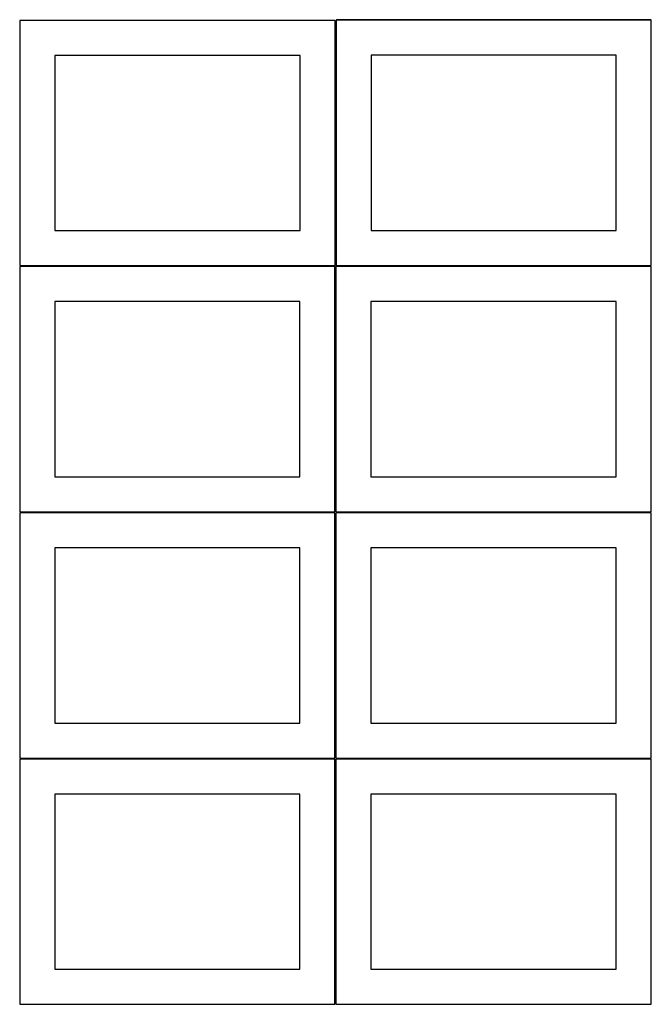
# Model space of a CAD drawing. Header units: millimetres. Extents: x 7 to 1493, y 7 to 2993.
# Tile 1 of 15: x 7 to 908, y 7 to 1412. Entities that reach past the tile are written whole.
import ezdxf

# ---------------------------------------------------------------- set-up
doc = ezdxf.new("R2010")
doc.units = ezdxf.units.MM
doc.layers.add('COMMON', color=5, linetype='CONTINUOUS', true_color=0x0000ff)
doc.layers.add('CUT', color=7, linetype='CONTINUOUS', true_color=0x000000)

msp = doc.modelspace()

# ---------------------------------------------------------------- linework, layer by layer
at = {"layer": 'COMMON'}
for p, q in [((457.520007, 1061.23968), (457.520007, 1411.074294)), ((908.270007, 1411.989681), (458.888313, 1411.989681)), ((457.324235, 709.549513), (457.324235, 1059.549513)), ((456.549607, 708.799513), (6.574234, 708.799513)), ((457.299608, 358.049512), (457.299608, 708.049512)), ((908.049608, 708.799513), (458.074235, 708.799513)), ((456.549607, 357.299512), (6.549607, 357.299512)), ((457.299608, 6.549511), (457.299608, 356.549511)), ((908.049608, 357.299512), (458.049608, 357.299512))]:
    msp.add_line(p, q, dxfattribs=at)
at = {"layer": 'CUT'}
for p, q in [((456.770006, 1411.074294), (6.770006, 1411.074294)), ((6.770006, 1411.074294), (6.770006, 1061.074294)), ((456.770006, 1061.074294), (456.770006, 1411.074294)), ((908.270007, 1411.23968), (458.270007, 1411.23968)), ((458.270007, 1411.23968), (458.270007, 1061.23968)), ((908.270007, 1061.23968), (908.270007, 1411.23968)), ((406.770006, 1361.074294), (56.770006, 1361.074294)), ((56.770006, 1361.074294), (56.770006, 1111.074294)), ((406.770006, 1111.074294), (406.770006, 1361.074294)), ((858.270007, 1361.23968), (508.270007, 1361.23968)), ((508.270007, 1361.23968), (508.270007, 1111.23968)), ((858.270007, 1111.23968), (858.270007, 1361.23968)), ((56.770006, 1111.074294), (406.770006, 1111.074294)), ((508.270007, 1111.23968), (858.270007, 1111.23968)), ((456.574234, 1059.549513), (6.574234, 1059.549513)), ((6.574234, 1059.549513), (6.574234, 709.549513)), ((6.770006, 1061.074294), (456.770006, 1061.074294)), ((456.574234, 709.549513), (456.574234, 1059.549513)), ((908.074235, 1059.549513), (458.074235, 1059.549513)), ((458.074235, 1059.549513), (458.074235, 709.549513)), ((458.270007, 1061.23968), (908.270007, 1061.23968)), ((908.074235, 709.549513), (908.074235, 1059.549513)), ((406.574234, 1009.549513), (56.574234, 1009.549513)), ((56.574234, 1009.549513), (56.574234, 759.549513)), ((406.574234, 759.549513), (406.574234, 1009.549513)), ((858.074235, 1009.549513), (508.074235, 1009.549513)), ((508.074235, 1009.549513), (508.074235, 759.549513)), ((858.074235, 759.549513), (858.074235, 1009.549513)), ((56.574234, 759.549513), (406.574234, 759.549513)), ((508.074235, 759.549513), (858.074235, 759.549513)), ((456.549607, 708.049512), (6.549607, 708.049512)), ((6.549607, 708.049512), (6.549607, 358.049512)), ((6.574234, 709.549513), (456.574234, 709.549513)), ((456.549607, 358.049512), (456.549607, 708.049512)), ((908.049608, 708.049512), (458.049608, 708.049512)), ((458.049608, 708.049512), (458.049608, 358.049512)), ((458.074235, 709.549513), (908.074235, 709.549513)), ((908.049608, 358.049512), (908.049608, 708.049512)), ((406.549607, 658.049512), (56.549607, 658.049512)), ((56.549607, 658.049512), (56.549607, 408.049512)), ((406.549607, 408.049512), (406.549607, 658.049512)), ((858.049608, 658.049512), (508.049608, 658.049512)), ((508.049608, 658.049512), (508.049608, 408.049512)), ((858.049608, 408.049512), (858.049608, 658.049512)), ((56.549607, 408.049512), (406.549607, 408.049512)), ((508.049608, 408.049512), (858.049608, 408.049512)), ((6.549607, 358.049512), (456.549607, 358.049512)), ((456.549607, 356.549511), (6.549607, 356.549511)), ((6.549607, 356.549511), (6.549607, 6.549511)), ((456.549607, 6.549511), (456.549607, 356.549511)), ((458.049608, 358.049512), (908.049608, 358.049512)), ((908.049608, 356.549511), (458.049608, 356.549511)), ((458.049608, 356.549511), (458.049608, 6.549511)), ((908.049608, 6.549511), (908.049608, 356.549511)), ((406.549607, 306.549511), (56.549607, 306.549511)), ((56.549607, 306.549511), (56.549607, 56.549511)), ((406.549607, 56.549511), (406.549607, 306.549511)), ((858.049608, 306.549511), (508.049608, 306.549511)), ((508.049608, 306.549511), (508.049608, 56.549511)), ((858.049608, 56.549511), (858.049608, 306.549511)), ((56.549607, 56.549511), (406.549607, 56.549511)), ((508.049608, 56.549511), (858.049608, 56.549511)), ((6.549607, 6.549511), (456.549607, 6.549511)), ((458.049608, 6.549511), (908.049608, 6.549511))]:
    msp.add_line(p, q, dxfattribs=at)

doc.saveas('drawing.dxf')
